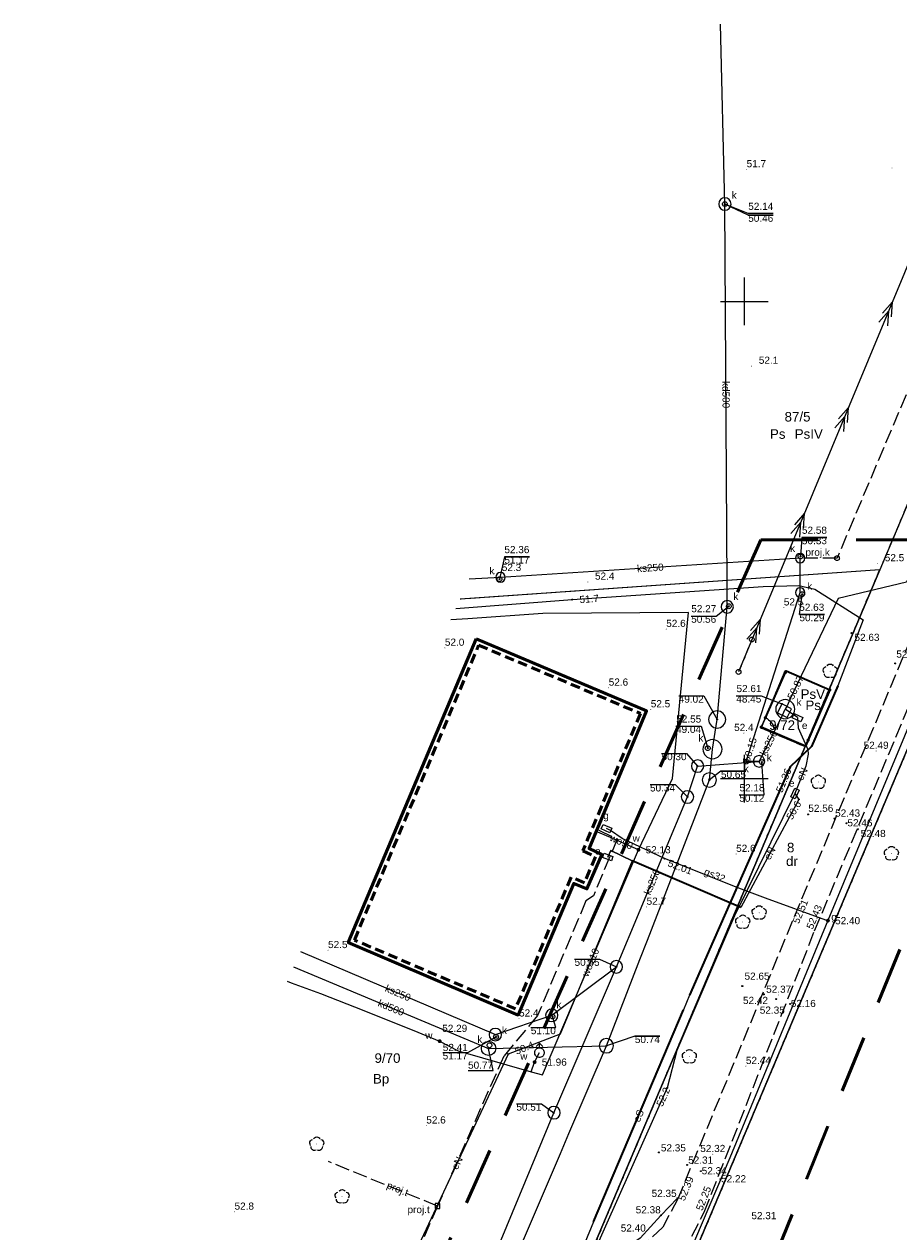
# Model space of a CAD drawing. Extents: x 5462052 to 5462554, y 5922477 to 5923179.
# Tile 40 of 42: x 5462224 to 5462316, y 5923053 to 5923179. Entities that reach past the tile are written whole.
import ezdxf
from ezdxf.enums import TextEntityAlignment as Align

# ---------------------------------------------------------------- set-up
doc = ezdxf.new("R2010")
doc.units = 0
doc.header["$PDMODE"] = 32
doc.header["$PDSIZE"] = 0.1
for name, pattern in [('PRZER1-1', [2, 1, -1]), ('PRZER2-1', [3, 2, -1]), ('PRZER3-1', [4, 3, -1]), ('PRZER3-2', [5, 3, -2])]:
    doc.linetypes.add(name, pattern=pattern)
doc.layers.get('0').update_dxf_attribs({"linetype": 'CONTINUOUS', "lineweight": 13})
doc.layers.add('!pomiar wys', color=7, linetype='CONTINUOUS')
for name, color, linetype, lineweight in [('EGDE', 7, 'CONTINUOUS', 18), ('EGDE_O', 7, 'CONTINUOUS', 18), ('EGPG', 7, 'CONTINUOUS', 18), ('GUPPRZ', 7, 'CONTINUOUS', 18), ('GUPPRZ_O', 7, 'CONTINUOUS', 18), ('OTBB', 7, 'CONTINUOUS', 50), ('OTKJ', 7, 'PRZER3-1', 18), ('OTKK', 7, 'CONTINUOUS', 25), ('OTOF', 7, 'CONTINUOUS', 18), ('OTOO', 7, 'CONTINUOUS', 35), ('OTRN', 7, 'CONTINUOUS', 13), ('OTRN_O', 7, 'CONTINUOUS', 13), ('OTRS', 7, 'CONTINUOUS', 13), ('OTRS_O', 7, 'CONTINUOUS', 13), ('SULO', 7, 'CONTINUOUS', 35), ('SUPK', 7, 'CONTINUOUS', 18), ('SUPK_O', 7, 'CONTINUOUS', 18), ('SUPP', 7, 'PRZER1-1', 18), ('SUPW', 7, 'CONTINUOUS', 18), ('SUPW_O', 7, 'CONTINUOUS', 18), ('zakres', 5, 'PRZER3-2', 50)]:
    doc.layers.add(name, color=color, linetype=linetype, lineweight=lineweight)
for name, color, linetype, lineweight, true_color in [('EGKK', 7, 'PRZER3-1', 18, 0x24bc24), ('EGKK_O', 7, 'PRZER3-1', 18, 0x24bc24), ('EGUG', 7, 'PRZER1-1', 18, 0x008000), ('EGUG_O', 7, 'PRZER1-1', 18, 0x008000), ('OTZL', 7, 'CONTINUOUS', 18, 0x008000), ('SUEP', 1, 'CONTINUOUS', 18, 0xff0000), ('SUEP_O', 1, 'CONTINUOUS', 18, 0xff0000), ('SUES', 1, 'CONTINUOUS', 18, 0xff0000), ('SUES_O', 1, 'CONTINUOUS', 18, 0xff0000), ('SUGP', 7, 'CONTINUOUS', 18, 0xbfbf00), ('SUGP_O', 7, 'CONTINUOUS', 18, 0xbfbf00), ('SUGS', 7, 'CONTINUOUS', 18, 0xbfbf00), ('SUGS_O', 7, 'CONTINUOUS', 18, 0xbfbf00), ('SUGW', 7, 'CONTINUOUS', 18, 0xbfbf00), ('SUGW_O', 7, 'CONTINUOUS', 18, 0xbfbf00), ('SUKP', 7, 'CONTINUOUS', 18, 0x803300), ('SUKP_O', 7, 'CONTINUOUS', 18, 0x803300), ('SUKS', 7, 'CONTINUOUS', 18, 0x803300), ('SUKS_O', 7, 'CONTINUOUS', 18, 0x803300), ('SUTP', 7, 'CONTINUOUS', 18, 0xff9100), ('SUTP_O', 7, 'CONTINUOUS', 18, 0xff9100), ('SUWH', 5, 'CONTINUOUS', 18, 0x0000ff), ('SUWP', 5, 'CONTINUOUS', 18, 0x0000ff), ('SUWP_O', 5, 'CONTINUOUS', 18, 0x0000ff), ('SUWW', 5, 'CONTINUOUS', 18, 0x0000ff), ('SUWW_O', 5, 'CONTINUOUS', 18, 0x0000ff)]:
    doc.layers.add(name, color=color, linetype=linetype, lineweight=lineweight, true_color=true_color)
doc.styles.add('GEO-INFO', font='arial.ttf')

# ---------------------------------------------------------------- blocks, each defined once
blk = doc.blocks.new('EPPGN')
blk.add_hatch(color=0).paths.add_polyline_path([(0, -0.09), (0.027812, -0.085595), (0.052901, -0.072812), (0.072812, -0.052901), (0.085595, -0.027812), (0.09, 0), (0.085595, 0.027812), (0.072812, 0.052901), (0.052901, 0.072812), (0.027812, 0.085595), (0, 0.09), (-0.027812, 0.085595), (-0.052901, 0.072812), (-0.072812, 0.052901), (-0.085595, 0.027812), (-0.09, 0), (-0.085595, -0.027812), (-0.072812, -0.052901), (-0.052901, -0.072812), (-0.027812, -0.085595)])
blk = doc.blocks.new('POINT')
at = {"color": 0}
blk.add_point((0, 0), dxfattribs=at)
blk = doc.blocks.new('OKRAG_PELNY')
at = {"color": 0}
blk.add_lwpolyline([(0, 0.5), (0.12941, 0.482963), (0.25, 0.433013), (0.353553, 0.353553), (0.433013, 0.25), (0.482963, 0.12941), (0.5, 0), (0.482963, -0.12941), (0.433013, -0.25), (0.353553, -0.353553), (0.25, -0.433013), (0.12941, -0.482963), (0, -0.5), (-0.12941, -0.482963), (-0.25, -0.433013), (-0.353553, -0.353553), (-0.433013, -0.25), (-0.482963, -0.12941), (-0.5, 0), (-0.482963, 0.12941), (-0.433013, 0.25), (-0.353553, 0.353553), (-0.25, 0.433013), (-0.12941, 0.482963)], close=True, dxfattribs=at)
blk = doc.blocks.new('SZAFA1')
at = {"color": 0}
blk.add_lwpolyline([(-1, -0.5), (-1, 0.5), (1, 0.5), (1, -0.5)], close=True, dxfattribs=at)
blk = doc.blocks.new('SUUS02')
at = {"color": 0}
blk.add_lwpolyline([(0, 1), (0.173648, 0.984808), (0.34202, 0.939693), (0.5, 0.866025), (0.642788, 0.766044), (0.766044, 0.642788), (0.866025, 0.5), (0.939693, 0.34202), (0.984808, 0.173648), (1, 0), (0.984808, -0.173648), (0.939693, -0.34202), (0.866025, -0.5), (0.75575, -0.654861), (0.618159, -0.786053), (0.458227, -0.888835), (0.281733, -0.959493), (0.095056, -0.995472), (-0.095056, -0.995472), (-0.281733, -0.959493), (-0.458227, -0.888835), (-0.618159, -0.786053), (-0.75575, -0.654861), (-0.866025, -0.5), (-0.945001, -0.327068), (-0.989821, -0.142315), (-0.998867, 0.047582), (-0.971812, 0.235759), (-0.909632, 0.415415), (-0.814576, 0.580057), (-0.690079, 0.723734), (-0.540641, 0.841254), (-0.371662, 0.928368), (-0.189251, 0.981929)], close=True, dxfattribs=at)
for points in [[(-0.707107, 1.292893), (0, 2), (0.707107, 1.292893)], [(0, 1), (0, 2)]]:
    blk.add_lwpolyline(points, dxfattribs=at)
blk = doc.blocks.new('KOLO')
blk.add_hatch(color=0).paths.add_polyline_path([(-0.5, 0), (-0.482963, -0.12941), (-0.433013, -0.25), (-0.353553, -0.353553), (-0.25, -0.433013), (-0.12941, -0.482963), (0, -0.5), (0.12941, -0.482963), (0.25, -0.433013), (0.353553, -0.353553), (0.433013, -0.25), (0.482963, -0.12941), (0.5, 0), (0.482963, 0.12941), (0.433013, 0.25), (0.353553, 0.353553), (0.25, 0.433013), (0.12941, 0.482963), (0, 0.5), (-0.12941, 0.482963), (-0.25, 0.433013), (-0.353553, 0.353553), (-0.433013, 0.25), (-0.482963, 0.12941)])
blk = doc.blocks.new('SPDLP')
blk.add_hatch(color=0).paths.add_polyline_path([(0, -0.09), (0.027812, -0.085595), (0.052901, -0.072812), (0.072812, -0.052901), (0.085595, -0.027812), (0.09, 0), (0.085595, 0.027812), (0.072812, 0.052901), (0.052901, 0.072812), (0.027812, 0.085595), (0, 0.09), (-0.027812, 0.085595), (-0.052901, 0.072812), (-0.072812, 0.052901), (-0.085595, 0.027812), (-0.09, 0), (-0.085595, -0.027812), (-0.072812, -0.052901), (-0.052901, -0.072812), (-0.027812, -0.085595)])
at = {"color": 0}
for points in [[(-1.271938, -0.268652), (-1.40916, -0.048001), (-1.462858, 0.20623), (-1.426585, 0.463525), (-1.304695, 0.693003), (-1.11182, 0.867117), (-0.871109, 0.964971)], [(-0.648554, 1.126667), (-0.481106, 1.325358), (-0.255912, 1.454989), (0, 1.5), (0.255912, 1.454989), (0.481106, 1.325358), (0.648554, 1.126667)], [(0.871109, 0.964971), (1.11182, 0.867117), (1.304695, 0.693003), (1.426585, 0.463525), (1.462858, 0.20623), (1.40916, -0.048001), (1.271938, -0.268652)], [(-0.137547, -1.292703), (-0.389802, -1.355024), (-0.648184, -1.327532), (-0.881678, -1.213525), (-1.062258, -1.026689), (-1.168249, -0.78945), (-1.186929, -0.530282)], [(1.186929, -0.530282), (1.168249, -0.78945), (1.062258, -1.026689), (0.881678, -1.213525), (0.648184, -1.327532), (0.389802, -1.355024), (0.137547, -1.292703)]]:
    blk.add_lwpolyline(points, dxfattribs=at)
blk = doc.blocks.new('KTOK04')
at = {"color": 0}
blk.add_lwpolyline([(0, 0), (-0.01711, -0.261052), (-0.068148, -0.517638), (-0.152241, -0.765367), (-0.267949, -1), (-0.413293, -1.217523), (-0.585786, -1.414214), (-0.782477, -1.586707), (-1, -1.732051)], dxfattribs=at)
blk = doc.blocks.new('KWADRAT_NIEPRZEZR')
at = {"color": 0}
blk.add_lwpolyline([(-0.5, -0.5), (0.5, -0.5), (0.5, 0.5), (-0.5, 0.5)], close=True, dxfattribs=at)
blk = doc.blocks.new('SUEP2')
at = {"color": 0}
for points in [[(-2.5, -1), (0.5, 0), (-2.5, 1)], [(-0.5, -1), (2.5, 0), (-0.5, 1)]]:
    blk.add_lwpolyline(points, dxfattribs=at)

msp = doc.modelspace()

# ---------------------------------------------------------------- linework, layer by layer
at = {"linetype": 'Continuous', "elevation": 100, "flags": 128}
for points in [[(5462300, 5923147.5), (5462300, 5923152.5)], [(5462297.5, 5923150), (5462302.5, 5923150)], [(5462300, 5923097.5), (5462300, 5923102.5)], [(5462297.5, 5923100), (5462302.5, 5923100)]]:
    msp.add_lwpolyline(points, dxfattribs=at)
for p in [(5462311.24, 5923115.26, 52.63), (5462315.82, 5923112.07, 52.47), (5462306.69, 5923096.26, 52.56), (5462309.44, 5923095.82, 52.43), (5462310.73, 5923095.33, 52.46), (5462311.91, 5923094.69, 52.48), (5462299.79, 5923078.27, 52.65), (5462302.03, 5923077.4, 52.42), (5462303.35, 5923076.91, 52.35), (5462304.8, 5923076.4, 52.16), (5462291.04, 5923060.83, 52.35), (5462293.99, 5923059.53, 52.31), (5462295.45, 5923058.87, 52.34), (5462297.49, 5923058.03, 52.22), (5462292.98, 5923056.04, 52.35), (5462291.24, 5923054.23, 52.38)]:
    msp.add_point(p)
at = {"layer": 'EGDE', "linetype": 'Continuous', "elevation": 10.22}
for points in [[(5462336.8, 5923175.32), (5462314.2, 5923121.88), (5462308.89, 5923109.34), (5462306.37, 5923103.36), (5462278.25, 5923036.89), (5462276.56, 5923032.87), (5462260.45, 5922994.78)], [(5462336.8, 5923175.32), (5462314.2, 5923121.88), (5462270.19, 5923118.8)], [(5462286.56, 5923030.86), (5462347.15, 5923174.12)], [(5462347.15, 5923174.12), (5462286.56, 5923030.86), (5462328.08, 5923013.44)], [(5462260.45, 5922994.78), (5462276.56, 5923032.87), (5462258.31, 5923032.31), (5462258.81, 5923026.12), (5462250.83, 5923025.81), (5462247.64, 5923027.27), (5462247.23, 5923036.31), (5462278.25, 5923036.89), (5462306.37, 5923103.36), (5462301.76, 5923105.31), (5462304.29, 5923111.29), (5462308.89, 5923109.34), (5462314.2, 5923121.88), (5462270.19, 5923118.8)]]:
    msp.add_lwpolyline(points, dxfattribs=at)
msp.add_lwpolyline([(5462306.37, 5923103.36), (5462308.89, 5923109.34), (5462304.29, 5923111.29), (5462301.76, 5923105.31)], close=True, dxfattribs=at)
at = {"layer": 'EGKK', "linetype": 'PRZER3-1', "ltscale": 0.5, "elevation": 10.06}
msp.add_lwpolyline([(5462336.8, 5923175.32), (5462314.2, 5923121.88), (5462270.19, 5923118.8)], dxfattribs=at)
msp.add_lwpolyline([(5462306.37, 5923103.36), (5462308.89, 5923109.34), (5462304.29, 5923111.29), (5462301.76, 5923105.31)], close=True, dxfattribs=at)
at = {"layer": 'EGUG', "linetype": 'PRZER1-1', "ltscale": 0.5, "elevation": 10.08}
for points in [[(5462336.8, 5923175.32), (5462314.2, 5923121.88), (5462308.89, 5923109.34), (5462306.37, 5923103.36), (5462278.25, 5923036.89), (5462276.56, 5923032.87), (5462260.45, 5922994.78)], [(5462269.82, 5922991.29), (5462285.33, 5923027.96), (5462286.56, 5923030.86), (5462321.9, 5923114.42), (5462347.15, 5923174.12)], [(5462336.8, 5923175.32), (5462314.2, 5923121.88), (5462270.19, 5923118.8)], [(5462260.45, 5922994.78), (5462276.56, 5923032.87), (5462258.31, 5923032.31), (5462258.81, 5923026.12), (5462250.83, 5923025.81), (5462247.64, 5923027.27), (5462247.23, 5923036.31), (5462278.25, 5923036.89), (5462306.37, 5923103.36), (5462301.76, 5923105.31), (5462304.29, 5923111.29), (5462308.89, 5923109.34), (5462314.2, 5923121.88), (5462270.19, 5923118.8)], [(5462362.51, 5923097.36), (5462321.9, 5923114.42), (5462286.56, 5923030.86), (5462285.33, 5923027.96), (5462327.32, 5923011.57)]]:
    msp.add_lwpolyline(points, dxfattribs=at)
msp.add_lwpolyline([(5462306.37, 5923103.36), (5462308.89, 5923109.34), (5462304.29, 5923111.29), (5462301.76, 5923105.31)], close=True, dxfattribs=at)
at = {"layer": 'GUPPRZ_O', "linetype": 'Continuous', "elevation": 10.8, "flags": 128}
for points in [[(5462303.03, 5923159.05), (5462300.41, 5923159.05), (5462297.96, 5923160.21)], [(5462303.03, 5923159.21), (5462300.41, 5923159.21), (5462297.96, 5923160.21)], [(5462300.41, 5923159.05), (5462303.03, 5923159.05)], [(5462308.66, 5923125.27), (5462306.04, 5923125.27), (5462305.88, 5923123.29)], [(5462306.04, 5923125.27), (5462308.66, 5923125.27)], [(5462277.46, 5923123.25), (5462274.84, 5923123.25), (5462274.32, 5923120.9)], [(5462274.84, 5923123.25), (5462277.46, 5923123.25)], [(5462308.4, 5923117.2), (5462305.78, 5923117.2), (5462306.07, 5923119.33)], [(5462294.43, 5923117.04), (5462297.05, 5923117.04), (5462298.38, 5923118.06)], [(5462305.78, 5923117.2), (5462308.4, 5923117.2)], [(5462294.43, 5923117.04), (5462297.05, 5923117.04)], [(5462293.12, 5923108.67), (5462295.74, 5923108.67), (5462297.15, 5923106.2)], [(5462293.12, 5923108.67), (5462295.74, 5923108.67)], [(5462299.16, 5923108.69), (5462301.78, 5923108.69), (5462303.94, 5923107.83)], [(5462299.16, 5923108.69), (5462301.78, 5923108.69)], [(5462292.83, 5923105.5), (5462295.46, 5923105.5), (5462296.16, 5923103.2)], [(5462292.83, 5923105.5), (5462295.46, 5923105.5)], [(5462291.32, 5923102.64), (5462293.94, 5923102.64), (5462295.1, 5923101.32)], [(5462291.32, 5923102.64), (5462293.94, 5923102.64)], [(5462300.17, 5923100.77), (5462297.55, 5923100.77), (5462296.33, 5923099.86)], [(5462297.55, 5923100.77), (5462300.17, 5923100.77)], [(5462299.47, 5923098.29), (5462302.09, 5923098.29), (5462301.83, 5923101.74)], [(5462290.11, 5923099.37), (5462292.73, 5923099.37), (5462294.04, 5923098.08)], [(5462290.11, 5923099.37), (5462292.73, 5923099.37)], [(5462299.47, 5923098.29), (5462302.09, 5923098.29)], [(5462282.2, 5923081.09), (5462284.82, 5923081.09), (5462286.58, 5923080.28)], [(5462282.2, 5923081.09), (5462284.82, 5923081.09)], [(5462277.61, 5923073.94), (5462280.23, 5923073.94), (5462279.89, 5923075.07)], [(5462268.37, 5923071.29), (5462270.99, 5923071.29), (5462273.96, 5923072.93)], [(5462277.61, 5923073.94), (5462280.23, 5923073.94)], [(5462291.14, 5923073), (5462288.52, 5923073), (5462285.53, 5923072.01)], [(5462288.52, 5923073), (5462291.14, 5923073)], [(5462271.03, 5923069.43), (5462273.65, 5923069.43), (5462273.18, 5923071.74)], [(5462268.37, 5923071.29), (5462270.99, 5923071.29)], [(5462276.1, 5923065.92), (5462278.72, 5923065.92), (5462280.04, 5923065)], [(5462276.1, 5923065.92), (5462278.72, 5923065.92)]]:
    msp.add_lwpolyline(points, dxfattribs=at)
at = {"layer": 'OTBB', "linetype": 'Continuous', "elevation": 10.18}
msp.add_lwpolyline([(5462271.87, 5923114.64), (5462289.75, 5923107.1), (5462283.72, 5923092.68), (5462285.05, 5923092.06), (5462283.49, 5923088.45), (5462282.11, 5923089.03), (5462276.28, 5923075.23), (5462258.46, 5923082.83)], close=True, dxfattribs=at)
at = {"layer": 'OTBB', "linetype": 'PRZER2-1', "ltscale": 0.5, "elevation": 10.18}
msp.add_lwpolyline([(5462272.14, 5923113.98), (5462289.1, 5923106.83), (5462283.07, 5923092.43), (5462284.4, 5923091.81), (5462283.23, 5923089.1), (5462281.84, 5923089.68), (5462276.01, 5923075.89), (5462259.11, 5923083.09)], close=True, dxfattribs=at)
at = {"layer": 'OTKJ', "linetype": 'PRZER3-1', "ltscale": 0.5, "elevation": 10.18}
for points in [[(5462342.57, 5923174.65), (5462334.42, 5923155.16), (5462305.02, 5923085.02), (5462293.03, 5923055.98), (5462291.44, 5923053.01), (5462288.52, 5923050.23), (5462282.02, 5923031.31), (5462271.62, 5923006.27), (5462265.8, 5922992.79)], [(5462268.13, 5922991.92), (5462273.72, 5923004.8), (5462284.87, 5923030.81), (5462289.93, 5923043.15), (5462295.8, 5923054.58), (5462307.37, 5923084.07), (5462336.77, 5923154.07), (5462345.2, 5923174.34)]]:
    msp.add_lwpolyline(points, dxfattribs=at)
at = {"layer": 'OTKK', "linetype": 'ByBlock'}
msp.add_lwpolyline([(5462292.98, 5923056.04), (5462291.24, 5923054.23), (5462289.07, 5923051.86), (5462287.01, 5923050.47), (5462283.99, 5923049.02), (5462282.02, 5923048.43)], dxfattribs=at)
at = {"layer": 'OTOF', "linetype": 'Continuous', "elevation": 10.18}
msp.add_lwpolyline([(5462301.78, 5923105.39), (5462302.21, 5923106.38)], dxfattribs=at)
at = {"layer": 'OTOO', "linetype": 'Continuous', "elevation": 10.18}
for points in [[(5462302.21, 5923106.38), (5462304.37, 5923111.3), (5462308.96, 5923109.31)], [(5462308.96, 5923109.31), (5462306.42, 5923103.39), (5462301.78, 5923105.39)]]:
    msp.add_lwpolyline(points, dxfattribs=at)
at = {"layer": 'SUEP', "linetype": 'Continuous', "elevation": 10.14}
for points in [[(5462326.58, 5923176.51), (5462299.4, 5923111.18)], [(5462269.76, 5923117.84), (5462281.96, 5923118.76), (5462301.97, 5923120.15), (5462305.71, 5923120.23), (5462307.4, 5923119.85), (5462312.45, 5923116.65), (5462309.81, 5923109.73), (5462307.04, 5923103.37), (5462304.79, 5923101.24), (5462296.74, 5923082.96), (5462294.26, 5923077.33), (5462293.63, 5923075.76), (5462284.2, 5923053.57), (5462282.35, 5923049.16), (5462275.82, 5923033.82), (5462275.6, 5923033.44), (5462265.52, 5923033.22), (5462253.52, 5923032.95), (5462251.26, 5923033.04), (5462250.76, 5923031.71), (5462251.27, 5923030.98)], [(5462304.46, 5923120.2), (5462305.71, 5923120.23), (5462307.4, 5923119.85), (5462312.45, 5923116.65), (5462309.81, 5923109.73), (5462307.04, 5923103.37), (5462304.79, 5923101.24), (5462296.74, 5923082.96), (5462294.26, 5923077.33), (5462293.63, 5923075.76), (5462284.2, 5923053.57), (5462282.35, 5923049.16), (5462275.82, 5923033.82), (5462275.6, 5923033.44), (5462270.67, 5923033.33)], [(5462305.59, 5923106.4), (5462304.29, 5923107.28)], [(5462305.59, 5923106.4), (5462305.66, 5923105.34), (5462306.66, 5923103.05), (5462306.7, 5923102.57), (5462306.45, 5923101.31), (5462305.31, 5923098.45)], [(5462305.31, 5923098.45), (5462298.98, 5923085.64), (5462292.93, 5923071.53), (5462291.91, 5923067.59), (5462284.16, 5923050.21), (5462279.95, 5923039.69), (5462277.55, 5923033.77), (5462276.74, 5923033.39), (5462265.64, 5923033), (5462258.2, 5923032.8), (5462257.74, 5923032.68), (5462257.79, 5923031.31), (5462254.13, 5923031.12)], [(5462305.31, 5923098.45), (5462305.71, 5923097.83), (5462299.64, 5923086.5), (5462288.24, 5923091.38), (5462286, 5923092.46), (5462285.67, 5923091.79)], [(5462285.67, 5923091.79), (5462286, 5923092.46), (5462288.24, 5923091.38), (5462280.7, 5923073.21), (5462275.22, 5923071.14), (5462264.54, 5923048.31), (5462262.57, 5923043.96), (5462259.61, 5923038.05), (5462256.63, 5923031.68), (5462254.13, 5923031.12)]]:
    msp.add_lwpolyline(points, dxfattribs=at)
at = {"layer": 'SUGP', "linetype": 'Continuous', "elevation": 10.14}
for points in [[(5462321.67, 5923116.31), (5462321.04, 5923114.63), (5462320.69, 5923113.86), (5462320.08, 5923112.34), (5462308.77, 5923085.12), (5462298.47, 5923060.28), (5462284.2, 5923026.71), (5462272.58, 5922999.69), (5462272.3, 5922998.78), (5462269.25, 5922991.51)], [(5462308.77, 5923085.12), (5462308.55, 5923085.16), (5462302.22, 5923087.46), (5462299.42, 5923088.51), (5462291.62, 5923091.62), (5462287.19, 5923093.72), (5462285.97, 5923094.58), (5462285.55, 5923094.76)]]:
    msp.add_lwpolyline(points, dxfattribs=at)
at = {"layer": 'SUKP', "linetype": 'Continuous', "elevation": 10.14}
for points in [[(5462236.19, 5923035.9), (5462242.3, 5923048.28), (5462262.76, 5923039.93), (5462272.17, 5923040.73), (5462280.71, 5923060.72), (5462281.61, 5923062.82), (5462285.53, 5923072.01), (5462289.03, 5923081.05), (5462289.83, 5923083.09), (5462296.33, 5923099.86), (5462296.66, 5923103.09), (5462297.15, 5923106.2), (5462298.21, 5923118), (5462298.2, 5923120.27), (5462297.96, 5923160.21), (5462297.5, 5923179.06)], [(5462340.71, 5923174.87), (5462331.7, 5923154.68), (5462317, 5923120.57), (5462309.84, 5923118.86), (5462304.8, 5923108.38), (5462304.49, 5923107.64), (5462304.29, 5923107.28)], [(5462301.54, 5923101.81), (5462300.18, 5923101.78), (5462305.85, 5923119.5), (5462305.85, 5923123.1), (5462274.43, 5923121.09), (5462271.14, 5923120.89)], [(5462301.54, 5923101.81), (5462303.84, 5923106.27), (5462304.29, 5923107.28)], [(5462286.58, 5923080.28), (5462294.04, 5923098.08), (5462295.1, 5923101.32), (5462301.54, 5923101.81)], [(5462253.47, 5923081.9), (5462273.89, 5923073.18), (5462279.81, 5923075.2), (5462286.58, 5923080.28)], [(5462246.01, 5923038.79), (5462268.7, 5923038.25), (5462272.71, 5923047.38), (5462280.04, 5923065), (5462286.58, 5923080.28)], [(5462252.73, 5923080.27), (5462273.18, 5923071.74), (5462285.53, 5923072.01)]]:
    msp.add_lwpolyline(points, dxfattribs=at)
at = {"layer": 'SUKP', "linetype": 'PRZER3-1', "ltscale": 0.5, "elevation": 10.14}
msp.add_lwpolyline([(5462327.08, 5923164.16), (5462309.72, 5923123.1), (5462305.85, 5923123.1)], dxfattribs=at)
at = {"layer": 'SULO', "linetype": 'Continuous', "elevation": 10.12}
for points in [[(5462309.81, 5923109.73), (5462307.04, 5923103.37), (5462304.79, 5923101.24), (5462296.74, 5923082.96), (5462294.26, 5923077.33)], [(5462309.81, 5923109.73), (5462307.04, 5923103.37), (5462304.79, 5923101.24), (5462296.74, 5923082.96), (5462294.26, 5923077.33)], [(5462299.64, 5923086.5), (5462288.24, 5923091.38)], [(5462296.74, 5923082.96), (5462294.26, 5923077.33)], [(5462296.74, 5923082.96), (5462294.26, 5923077.33)], [(5462284.2, 5923053.57), (5462293.63, 5923075.76)]]:
    msp.add_lwpolyline(points, dxfattribs=at)
at = {"layer": 'SUPK', "linetype": 'Continuous', "elevation": 10.14}
for points in [[(5462297.96, 5923160.86, 1), (5462297.96, 5923159.56, 1)], [(5462305.85, 5923123.6, 1), (5462305.85, 5923122.6, 1)], [(5462274.43, 5923121.59, 1), (5462274.43, 5923120.59, 1)], [(5462305.85, 5923120, 1), (5462305.85, 5923119, 1)], [(5462298.21, 5923118.65, 1), (5462298.21, 5923117.35, 1)], [(5462304.29, 5923108.28, 1), (5462304.29, 5923106.28, 1)], [(5462297.15, 5923107.1, 1), (5462297.15, 5923105.3, 1)], [(5462296.66, 5923104.09, 1), (5462296.66, 5923102.09, 1)], [(5462295.1, 5923101.97, 1), (5462295.1, 5923100.67, 1)], [(5462301.54, 5923102.41, 1), (5462301.54, 5923101.21, 1)], [(5462296.33, 5923100.61, 1), (5462296.33, 5923099.11, 1)], [(5462294.04, 5923098.73, 1), (5462294.04, 5923097.43, 1)], [(5462286.58, 5923080.93, 1), (5462286.58, 5923079.63, 1)], [(5462279.81, 5923075.85, 1), (5462279.81, 5923074.55, 1)], [(5462273.89, 5923073.83, 1), (5462273.89, 5923072.53, 1)], [(5462273.18, 5923070.99, -1), (5462273.18, 5923072.49, -1)], [(5462285.53, 5923072.76, 1), (5462285.53, 5923071.26, 1)], [(5462280.04, 5923065.65, 1), (5462280.04, 5923064.35, 1)]]:
    msp.add_lwpolyline(points, format="xyb", close=True, dxfattribs=at)
at = {"layer": 'SUPP', "linetype": 'PRZER1-1', "ltscale": 0.5, "elevation": 10.16}
msp.add_lwpolyline([(5462300.79, 5923114.59), (5462299.4, 5923111.18)], dxfattribs=at)
at = {"layer": 'SUPW', "linetype": 'Continuous', "elevation": 10.16}
msp.add_lwpolyline([(5462303.94, 5923107.83), (5462303.48, 5923106.89), (5462304.5, 5923106.4), (5462304.96, 5923107.31)], close=True, dxfattribs=at)
at = {"layer": 'SUTP', "linetype": 'PRZER3-1', "ltscale": 0.5, "elevation": 10.14}
for points in [[(5462284.74, 5923094.59), (5462286.68, 5923093.67), (5462284.17, 5923087.73), (5462283.39, 5923087.18), (5462278.32, 5923075.19), (5462274.77, 5923070.91), (5462267.83, 5923055.22), (5462260.43, 5923038.12), (5462259.75, 5923036.87), (5462252.33, 5923036.93), (5462239.61, 5923036.99), (5462236.11, 5923038.54), (5462233.69, 5923035.11), (5462232.32, 5923035.22)], [(5462267.83, 5923055.22), (5462256.41, 5923059.87)]]:
    msp.add_lwpolyline(points, dxfattribs=at)
at = {"layer": 'SUWP', "linetype": 'Continuous', "elevation": 10.14}
for points in [[(5462252.06, 5923078.79), (5462252.49, 5923078.61), (5462255.57, 5923077.5), (5462260.11, 5923075.7), (5462265.75, 5923073.42), (5462268.05, 5923072.49), (5462270, 5923071.49), (5462277.65, 5923069.29), (5462278.84, 5923068.95), (5462288.9, 5923092.55), (5462292.48, 5923100.01), (5462294.16, 5923117.42), (5462278.88, 5923117.31), (5462271, 5923116.73), (5462269.21, 5923116.63)], [(5462288.9, 5923092.55), (5462285.95, 5923093.83), (5462284.47, 5923094.47)], [(5462277.65, 5923069.29), (5462278.01, 5923070.3), (5462278.52, 5923071.29)]]:
    msp.add_lwpolyline(points, dxfattribs=at)
at = {"layer": 'zakres', "ltscale": 2, "elevation": 10.04}
for points in [[(5462301.73, 5923125.01), (5462301.73, 5923125.01), (5462085.82, 5922639.24), (5462126.78, 5922621.56)], [(5462132.02, 5922631.89), (5462350.16, 5922528.87), (5462411.69, 5922509.55), (5462519.64, 5922508.8), (5462516.03, 5922540.79), (5462419.68, 5922542.97), (5462148.36, 5922668.94), (5462333.73, 5923125.01)], [(5462301.73, 5923125.01), (5462301.73, 5923125.01), (5462328.22, 5923125.01), (5462333.73, 5923125.01), (5462333.73, 5923125.01)]]:
    msp.add_lwpolyline(points, dxfattribs=at)

# ---------------------------------------------------------------- block references
at = {"layer": 'EGPG', "xscale": 0.5, "yscale": 0.5}
for p in [(5462314.2, 5923121.88, 10.24), (5462304.29, 5923111.29, 10.24), (5462308.89, 5923109.34, 10.24), (5462301.76, 5923105.31, 10.24), (5462306.37, 5923103.36, 10.24)]:
    msp.add_blockref('EPPGN', p, dxfattribs=at)
at = {"layer": 'GUPPRZ'}
for p in [(5462297.96, 5923160.21, 10.16), (5462297.96, 5923160.21, 10.16), (5462305.88, 5923123.29, 10.16), (5462305.88, 5923123.29, 10.16), (5462274.32, 5923120.9, 10.16), (5462274.32, 5923120.9, 10.16), (5462281.96, 5923118.76, 10.16), (5462306.07, 5923119.33, 10.16), (5462306.07, 5923119.33, 10.16), (5462298.38, 5923118.06, 10.16), (5462298.38, 5923118.06, 10.16), (5462304.8, 5923108.38, 10.16), (5462303.94, 5923107.83, 10.16), (5462303.94, 5923107.83, 10.16), (5462297.15, 5923106.2, 10.16), (5462296.16, 5923103.2, 10.16), (5462296.16, 5923103.2, 10.16), (5462295.1, 5923101.32, 10.16), (5462300.18, 5923101.78, 10.16), (5462301.83, 5923101.74, 10.16), (5462301.83, 5923101.74, 10.16), (5462304.79, 5923101.24, 10.16), (5462296.33, 5923099.86, 10.16), (5462294.04, 5923098.08, 10.16), (5462305.71, 5923097.83, 10.16), (5462288.9, 5923092.55, 10.16), (5462291.62, 5923091.62, 10.16), (5462308.77, 5923085.12, 10.16), (5462286.58, 5923080.28, 10.16), (5462279.89, 5923075.07, 10.16), (5462273.96, 5923072.93, 10.16), (5462273.96, 5923072.93, 10.16), (5462268.05, 5923072.49, 10.16), (5462273.18, 5923071.74, 10.16), (5462285.53, 5923072.01, 10.16), (5462275.22, 5923071.14, 10.16), (5462278.01, 5923070.3, 10.16), (5462291.91, 5923067.59, 10.16), (5462280.04, 5923065, 10.16)]:
    msp.add_blockref('POINT', p, dxfattribs=at)
at = {"layer": 'OTOF', "xscale": 0.75, "yscale": 0.75, "rotation": 66.52260012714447}
msp.add_blockref('KTOK04', (5462302.21, 5923106.38, 10.18), dxfattribs=at)
at = {"layer": 'OTOO', "xscale": 0.35, "yscale": 0.35}
for p in [(5462304.3, 5923111.13, 10.18), (5462308.96, 5923109.31, 10.18), (5462308.96, 5923109.31, 10.18), (5462302.21, 5923106.38, 10.18), (5462301.78, 5923105.39, 10.18), (5462306.69, 5923104.03, 10.18)]:
    msp.add_blockref('KOLO', p, dxfattribs=at)
at = {"layer": 'OTRN', "xscale": 0.09, "yscale": 0.09}
for p in [(5462315.48, 5923163.98, 10.08), (5462300.24, 5923163.84, 10.08), (5462300.77, 5923143.22, 10.08), (5462313.98, 5923122.53, 10.08), (5462273.82, 5923121.51, 10.08), (5462283.59, 5923120.6, 10.08), (5462304.14, 5923117.92, 10.08), (5462291.81, 5923115.67, 10.08), (5462268.6, 5923113.7, 10.08), (5462285.78, 5923109.52, 10.08), (5462290.19, 5923107.25, 10.08), (5462299.95, 5923104.77, 10.08), (5462299.14, 5923092.1, 10.08), (5462289.75, 5923086.56, 10.08), (5462256.35, 5923082.02, 10.08), (5462276.38, 5923074.85, 10.08), (5462266.65, 5923063.64, 10.08), (5462246.54, 5923054.61, 10.08)]:
    msp.add_blockref('KOLO', p, dxfattribs=at)
at = {"layer": 'OTRS', "xscale": 0.09, "yscale": 0.09}
for p in [(5462313.82, 5923102.9, 10.08), (5462305.02, 5923085.02, 10.08), (5462307.37, 5923084.07, 10.08), (5462303.6, 5923077.34, 10.08), (5462300.16, 5923069.88, 10.08), (5462296.69, 5923060.65, 10.08), (5462293.03, 5923055.98, 10.08), (5462295.8, 5923054.58, 10.08)]:
    msp.add_blockref('KOLO', p, dxfattribs=at)
at = {"layer": 'OTZL', "xscale": 0.5, "yscale": 0.5}
for p in [(5462309, 5923111.26, 10.12), (5462307.76, 5923099.64, 10.12), (5462315.42, 5923092.15, 10.12), (5462299.83, 5923084.98, 10.12), (5462301.55, 5923085.94, 10.12), (5462294.23, 5923070.87, 10.12), (5462255.16, 5923061.71, 10.12), (5462257.82, 5923056.2, 10.12)]:
    msp.add_blockref('SPDLP', p, dxfattribs=at)
at = {"layer": 'SUEP', "xscale": 0.4999999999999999, "yscale": 0.4999999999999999, "rotation": 67.41429375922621}
for p in [(5462315.05, 5923148.8, 10.15), (5462310.44, 5923137.73, 10.15), (5462305.83, 5923126.65, 10.15), (5462301.22, 5923115.57, 10.15)]:
    msp.add_blockref('SUEP2', p, dxfattribs=at)
at = {"layer": 'SUES', "xscale": 0.5, "yscale": 0.5}
for p, rotation in [((5462305.59, 5923106.4, 10.16), 335.448137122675), ((5462305.31, 5923098.45, 10.16), 245.3712847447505), ((5462285.67, 5923091.79, 10.16), 339.8858168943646)]:
    msp.add_blockref('SZAFA1', p, dxfattribs=dict(at, rotation=rotation))
at = {"layer": 'SUGS', "xscale": 0.5, "yscale": 0.5, "rotation": 337.0743641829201}
msp.add_blockref('SZAFA1', (5462285.55, 5923094.76, 10.16), dxfattribs=at)
at = {"layer": 'SUGW', "xscale": 0.4, "yscale": 0.4}
msp.add_blockref('KOLO', (5462308.77, 5923085.12, 10.16), dxfattribs=at)
at = {"layer": 'SUKS', "xscale": 0.5, "yscale": 0.5}
for p in [(5462309.72, 5923123.1, 10.16), (5462300.18, 5923101.78, 10.16)]:
    msp.add_blockref('OKRAG_PELNY', p, dxfattribs=at)
at = {"layer": 'SUPK', "xscale": 0.5, "yscale": 0.5}
msp.add_blockref('KWADRAT_NIEPRZEZR', (5462267.83, 5923055.22, 10.16), dxfattribs=at)
at = {"layer": 'SUPP', "xscale": 0.5, "yscale": 0.5}
for p in [(5462300.79, 5923114.59, 10.16), (5462299.4, 5923111.18, 10.16)]:
    msp.add_blockref('OKRAG_PELNY', p, dxfattribs=at)
at = {"layer": 'SUPW', "xscale": 0.5, "yscale": 0.5}
for p in [(5462297.96, 5923160.21, 10.18), (5462305.88, 5923123.29, 10.18), (5462274.32, 5923120.9, 10.18), (5462306.07, 5923119.33, 10.18), (5462298.38, 5923118.06, 10.18), (5462296.16, 5923103.2, 10.18), (5462301.83, 5923101.74, 10.18), (5462279.89, 5923075.07, 10.18), (5462273.96, 5923072.93, 10.18), (5462273.27, 5923072.06, 10.18)]:
    msp.add_blockref('OKRAG_PELNY', p, dxfattribs=at)
at = {"layer": 'SUWH', "xscale": 0.5, "yscale": 0.5}
msp.add_blockref('SUUS02', (5462278.52, 5923071.29, 10.16), dxfattribs=at)
at = {"layer": 'SUWW', "xscale": 0.4, "yscale": 0.4}
for p in [(5462288.9, 5923092.55, 10.16), (5462268.05, 5923072.49, 10.16), (5462278.01, 5923070.3, 10.16)]:
    msp.add_blockref('KOLO', p, dxfattribs=at)

# ---------------------------------------------------------------- texts
at = {"layer": '!pomiar wys', "style": 'GEO-INFO'}
for s, p in [('52.63', (5462311.55, 5923114.43)), ('52.47', (5462315.94, 5923112.68)), ('52.56', (5462306.71, 5923096.52)), ('52.43', (5462309.52, 5923096.02)), ('52.46', (5462310.81, 5923095)), ('52.48', (5462312.2, 5923093.88)), ('52.65', (5462300.02, 5923078.93)), ('52.42', (5462299.86, 5923076.39)), ('52.16', (5462304.87, 5923076.07)), ('52.35', (5462301.62, 5923075.37)), ('52.35', (5462291.25, 5923060.94)), ('52.31', (5462294.11, 5923059.66)), ('52.34', (5462295.53, 5923058.54)), ('52.22', (5462297.56, 5923057.7)), ('52.35', (5462290.28, 5923056.17)), ('52.38', (5462288.61, 5923054.45)), ('52.31', (5462300.74, 5923053.84)), ('52.40', (5462287.04, 5923052.54))]:
    msp.add_text(s, height=0.75, dxfattribs=at).set_placement(p)
at = {"layer": 'EGDE_O', "linetype": 'Continuous', "style": 'GEO-INFO'}
for s, p in [('87/5', (5462305.58, 5923137.92, 10.8)), ('8', (5462304.86, 5923092.78, 10.8)), ('9/70', (5462262.58, 5923070.72, 10.8))]:
    msp.add_text(s, height=1, dxfattribs=at).set_placement(p, align=Align.MIDDLE_CENTER)
msp.add_text('9/72', height=1, dxfattribs=at).set_placement((5462303.96, 5923105.63, 10.8), align=Align.MIDDLE)
at = {"layer": 'EGKK_O', "linetype": 'Continuous', "style": 'GEO-INFO'}
for s, p in [('PsIV', (5462306.76, 5923136.11, 10.8)), ('PsV', (5462307.18, 5923108.85, 10.8))]:
    msp.add_text(s, height=1, dxfattribs=at).set_placement(p, align=Align.MIDDLE)
at = {"layer": 'EGUG_O', "linetype": 'Continuous', "style": 'GEO-INFO'}
for s, p in [('Ps', (5462303.5, 5923136.11, 10.8)), ('Bp', (5462261.91, 5923068.55, 10.8))]:
    msp.add_text(s, height=1, dxfattribs=at).set_placement(p, align=Align.MIDDLE_CENTER)
for s, p in [('Ps', (5462307.22, 5923107.68, 10.8)), ('dr', (5462304.99, 5923091.37, 10.8))]:
    msp.add_text(s, height=1, dxfattribs=at).set_placement(p, align=Align.MIDDLE)
at = {"layer": 'GUPPRZ_O', "linetype": 'Continuous', "style": 'GEO-INFO'}
for s, p in [('52.14', (5462300.41, 5923159.37)), ('50.46', (5462300.41, 5923158.12)), ('52.58', (5462306.04, 5923125.43, 10.8)), ('50.33', (5462306.04, 5923124.34)), ('52.36', (5462274.84, 5923123.4, 10.8)), ('51.17', (5462274.84, 5923122.31)), ('52.63', (5462305.76, 5923117.36, 10.8)), ('50.29', (5462305.78, 5923116.27)), ('50.65', (5462297.55, 5923099.84)), ('52.18', (5462299.49, 5923098.45, 10.8)), ('50.12', (5462299.47, 5923097.35)), ('51.10', (5462277.61, 5923073)), ('50.74', (5462288.52, 5923072.07))]:
    msp.add_text(s, height=0.75, dxfattribs=at).set_placement(p, align=Align.BOTTOM_LEFT)
for s, rotation, p in [('51.7', 4.0973, (5462282.71, 5923118.76, 10.8)), ('50.87', 64.3164, (5462304.8, 5923108.38, 10.8)), ('50.15', 72.2565, (5462300.18, 5923101.78, 10.8)), ('52.01', 339.546, (5462292.04, 5923091.2, 10.8)), ('50.4', 21.4727, (5462275.98, 5923071.41, 10.8))]:
    msp.add_text(s, height=0.75, rotation=rotation, dxfattribs=at).set_placement(p, align=Align.MIDDLE_LEFT)
for s, p in [('52.27', (5462297.06, 5923117.21, 10.8)), ('50.56', (5462297.05, 5923116.11)), ('52.61', (5462301.8, 5923108.84, 10.8)), ('49.02', (5462295.74, 5923107.73)), ('48.45', (5462301.78, 5923107.75)), ('52.55', (5462295.48, 5923105.65, 10.8)), ('49.04', (5462295.46, 5923104.57)), ('50.30', (5462293.94, 5923101.71)), ('50.34', (5462292.73, 5923098.43)), ('50.45', (5462284.82, 5923080.16)), ('51.17', (5462270.99, 5923070.35)), ('50.51', (5462278.72, 5923064.99))]:
    msp.add_text(s, height=0.75, dxfattribs=at).set_placement(p, align=Align.BOTTOM_RIGHT)
for s, rotation, p in [('51.36', 67.6778, (5462304.62, 5923101.03, 10.8)), ('51.36', 67.6778, (5462304.62, 5923101.03, 10.8)), ('50.6', 60.257, (5462305.69, 5923097.57, 10.8)), ('52.2', 65.9672, (5462291.91, 5923067.59, 10.8))]:
    msp.add_text(s, height=0.75, rotation=rotation, dxfattribs=at).set_placement(p, align=Align.MIDDLE_RIGHT)
for s, p in [('52.13', (5462289.65, 5923092.55, 10.8)), ('52.40', (5462309.52, 5923085.12, 10.8)), ('52.29', (5462268.32, 5923073.84, 10.8)), ('50.77', (5462271.03, 5923069.98)), ('51.96', (5462278.76, 5923070.3, 10.8))]:
    msp.add_text(s, height=0.75, dxfattribs=at).set_placement(p, align=Align.MIDDLE_LEFT)
msp.add_text('52.41', height=0.75, dxfattribs=at).set_placement((5462271, 5923072.21, 10.8), align=Align.TOP_RIGHT)
at = {"layer": 'OTRN_O', "linetype": 'Continuous', "style": 'GEO-INFO'}
for s, p in [('51.7', (5462300.24, 5923163.84, 10.8)), ('52.5', (5462304.14, 5923117.92, 10.8)), ('52.6', (5462291.81, 5923115.67, 10.8)), ('52.0', (5462268.6, 5923113.7, 10.8)), ('52.6', (5462285.78, 5923109.52, 10.8)), ('52.5', (5462290.19, 5923107.25, 10.8)), ('52.6', (5462299.14, 5923092.1, 10.8)), ('52.7', (5462289.75, 5923086.56, 10.8)), ('52.5', (5462256.35, 5923082.02, 10.8)), ('52.4', (5462276.38, 5923074.85, 10.8)), ('52.6', (5462266.65, 5923063.64, 10.8)), ('52.8', (5462246.54, 5923054.61, 10.8))]:
    msp.add_text(s, height=0.75, dxfattribs=at).set_placement(p, align=Align.BOTTOM_LEFT)
for s, p in [('52.1', (5462301.52, 5923143.47, 10.8)), ('52.5', (5462314.73, 5923122.78, 10.8)), ('52.3', (5462274.57, 5923121.76, 10.8)), ('52.4', (5462284.34, 5923120.85, 10.8))]:
    msp.add_text(s, height=0.75, dxfattribs=at).set_placement(p)
msp.add_text('52.4', height=0.75, dxfattribs=at).set_placement((5462299.95, 5923104.77, 10.8), align=Align.BOTTOM_CENTER)
at = {"layer": 'OTRS_O', "linetype": 'Continuous', "style": 'GEO-INFO'}
for s, p in [('52.49', (5462313.82, 5923102.9, 10.8)), ('52.37', (5462303.6, 5923077.34, 10.8)), ('52.32', (5462296.69, 5923060.65, 10.8))]:
    msp.add_text(s, height=0.75, dxfattribs=at).set_placement(p, align=Align.BOTTOM_CENTER)
for s, rotation, p in [('52.51', 67.2646, (5462305.02, 5923085.02, 10.8)), ('52.39', 67.555, (5462293.03, 5923055.98, 10.8))]:
    msp.add_text(s, height=0.75, rotation=rotation, dxfattribs=at).set_placement(p, align=Align.TOP_LEFT)
for s, rotation, p in [('52.43', 67.221, (5462307.37, 5923084.07, 10.8)), ('52.25', 68.5715, (5462295.8, 5923054.58, 10.8))]:
    msp.add_text(s, height=0.75, rotation=rotation, dxfattribs=at).set_placement(p, align=Align.BOTTOM_LEFT)
msp.add_text('52.44', height=0.75, dxfattribs=at).set_placement((5462300.16, 5923069.88, 10.8), align=Align.BOTTOM_LEFT)
at = {"layer": 'SUEP_O', "linetype": 'Continuous', "style": 'GEO-INFO'}
for rotation, p in [(64.949, (5462306.06, 5923100.48, 10.8)), (61.82, (5462302.67, 5923092.17, 10.8)), (64.9295, (5462269.88, 5923059.72, 10.8))]:
    msp.add_text('eN', height=0.75, rotation=rotation, dxfattribs=at).set_placement(p, align=Align.MIDDLE)
msp.add_text('eS', height=0.75, rotation=66.9761, dxfattribs=at).set_placement((5462288.91, 5923064.67, 10.8), align=Align.MIDDLE_CENTER)
at = {"layer": 'SUES_O', "linetype": 'Continuous', "style": 'GEO-INFO'}
for p in [(5462306.04, 5923105.95, 10.8), (5462304.67, 5923099.91, 10.8)]:
    msp.add_text('e', height=0.75, dxfattribs=at).set_placement(p, align=Align.TOP_LEFT)
msp.add_text('e', height=0.75, dxfattribs=at).set_placement((5462284.92, 5923092.04, 10.8), align=Align.RIGHT)
at = {"layer": 'SUGP_O', "linetype": 'Continuous', "style": 'GEO-INFO'}
msp.add_text('gs32', height=0.75, rotation=337.4568, dxfattribs=at).set_placement((5462296.86, 5923089.8, 10.8), align=Align.MIDDLE)
at = {"layer": 'SUGS_O', "linetype": 'Continuous', "style": 'GEO-INFO'}
msp.add_text('g', height=0.75, dxfattribs=at).set_placement((5462285.79, 5923095.75, 10.8), align=Align.RIGHT)
at = {"layer": 'SUGW_O', "linetype": 'Continuous', "style": 'GEO-INFO'}
msp.add_text('g', height=0.75, dxfattribs=at).set_placement((5462309.7, 5923085.13, 10.8), align=Align.RIGHT)
at = {"layer": 'SUKP_O', "linetype": 'Continuous', "style": 'GEO-INFO'}
for s, rotation, p in [('kd500', 270.3443, (5462298.08, 5923140.24, 10.8)), ('ks250', 3.6603, (5462290.14, 5923122.09, 10.8)), ('ks250', 336.8692, (5462263.68, 5923077.54, 10.8)), ('kd500', 337.3596, (5462262.96, 5923076, 10.8))]:
    msp.add_text(s, height=0.75, rotation=rotation, dxfattribs=at).set_placement(p, align=Align.MIDDLE_CENTER)
for rotation, p in [(62.7201, (5462302.53, 5923103.74, 10.8)), (67.2614, (5462290.31, 5923089.18, 10.8))]:
    msp.add_text('ks250', height=0.75, rotation=rotation, dxfattribs=at).set_placement(p, align=Align.MIDDLE)
at = {"layer": 'SUKS_O', "linetype": 'Continuous', "style": 'GEO-INFO'}
msp.add_text('proj.k', height=0.75, dxfattribs=at).set_placement((5462308.97, 5923123.35, 10.8), align=Align.RIGHT)
msp.add_text('k', height=0.75, dxfattribs=at).set_placement((5462300.47, 5923101.42, 10.8), align=Align.TOP_RIGHT)
at = {"layer": 'SUPK_O', "linetype": 'Continuous', "style": 'GEO-INFO'}
msp.add_text('proj.t', height=0.75, dxfattribs=at).set_placement((5462267.01, 5923054.85, 10.8), align=Align.MIDDLE_RIGHT)
at = {"layer": 'SUPW_O', "linetype": 'Continuous', "style": 'GEO-INFO'}
for p in [(5462298.67, 5923160.55, 10.8), (5462306.59, 5923119.57, 10.8), (5462298.85, 5923118.49, 10.8), (5462305.47, 5923107.41, 10.8), (5462302.35, 5923101.6, 10.8), (5462280.29, 5923075.71, 10.8), (5462274.58, 5923073.02, 10.8)]:
    msp.add_text('k', height=0.75, dxfattribs=at).set_placement(p, align=Align.BOTTOM_LEFT)
for p in [(5462305.32, 5923123.54, 10.8), (5462273.79, 5923121.17, 10.8), (5462295.7, 5923103.66, 10.8)]:
    msp.add_text('k', height=0.75, dxfattribs=at).set_placement(p, align=Align.BOTTOM_RIGHT)
msp.add_text('k', height=0.75, dxfattribs=at).set_placement((5462272.52, 5923072.31, 10.8), align=Align.RIGHT)
at = {"layer": 'SUTP_O', "linetype": 'Continuous', "style": 'GEO-INFO'}
msp.add_text('proj.t', height=0.75, rotation=337.8448, dxfattribs=at).set_placement((5462263.61, 5923056.94, 10.8), align=Align.MIDDLE)
at = {"layer": 'SUWP_O', "linetype": 'Continuous', "style": 'GEO-INFO'}
msp.add_text('wo90', height=0.75, rotation=336.5441, dxfattribs=at).set_placement((5462287.11, 5923093.38, 10.8), align=Align.MIDDLE)
msp.add_text('wo110', height=0.75, rotation=66.9128, dxfattribs=at).set_placement((5462283.87, 5923080.75, 10.8), align=Align.MIDDLE_CENTER)
at = {"layer": 'SUWW_O', "linetype": 'Continuous', "style": 'GEO-INFO'}
for p in [(5462289.04, 5923093.39, 10.8), (5462267.3, 5923072.74, 10.8), (5462277.26, 5923070.55, 10.8)]:
    msp.add_text('w', height=0.75, dxfattribs=at).set_placement(p, align=Align.RIGHT)

doc.saveas('drawing.dxf')
